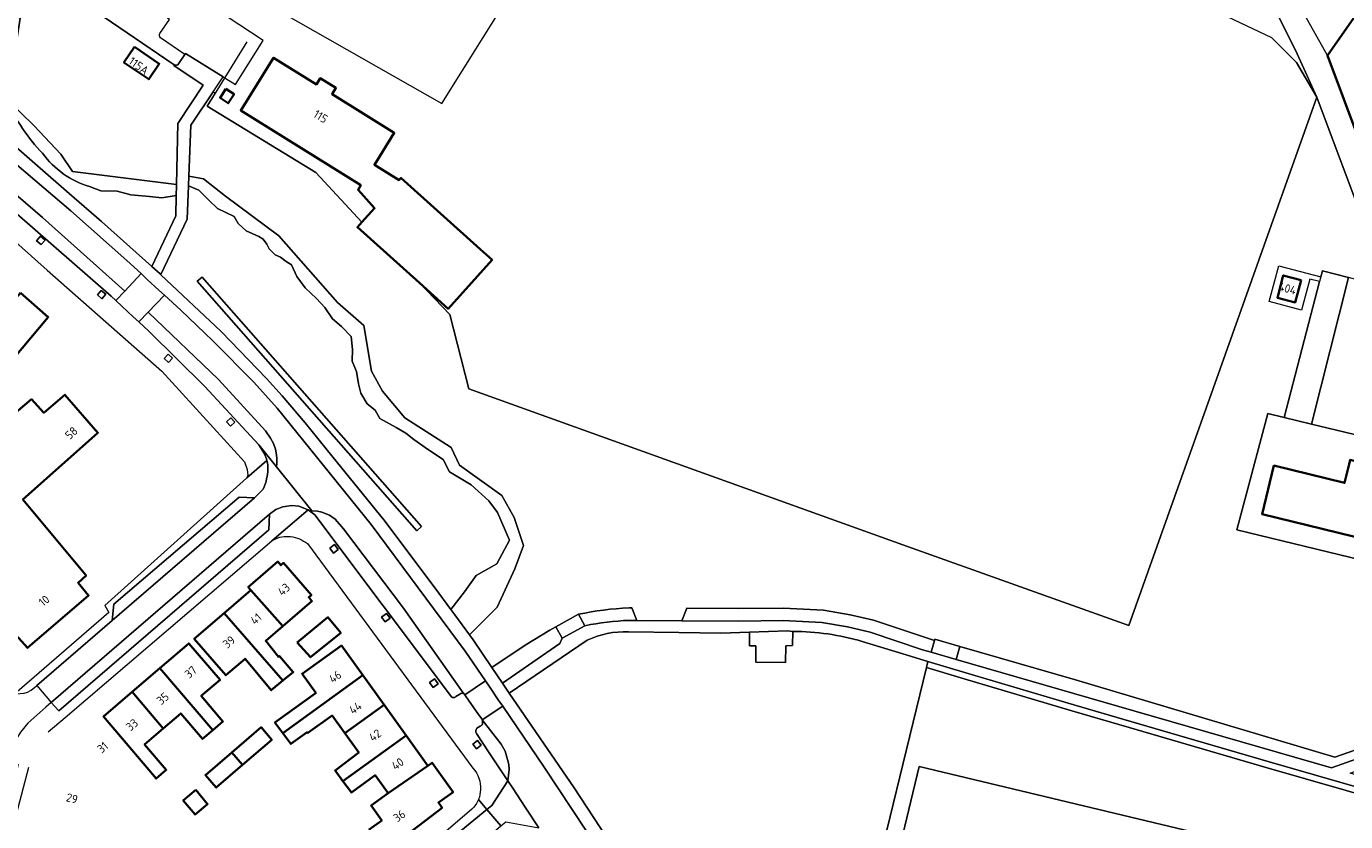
# Model space of a CAD drawing. Extents: x 150256 to 156914, y 461459 to 469481.
# Tile 75 of 256: x 153860 to 154071, y 463554 to 463681. Entities that reach past the tile are written whole.
import ezdxf
from ezdxf.enums import TextEntityAlignment as Align

# ---------------------------------------------------------------- set-up
doc = ezdxf.new("R2010")
doc.units = 0
doc.header["$LTSCALE"] = 0.75
for name, color, linetype, lineweight in [('B-RO-GR-BEPLANTING_CULTUUR_BOSPLANTSOEN-GV', 251, 'CONTINUOUS', 18), ('B-RO-GR-BEPLANTING_CULTUUR_HEESTERS-GV', 251, 'CONTINUOUS', 18), ('B-RO-GR-GROENVOORZIENING-GV', 251, 'CONTINUOUS', 18), ('B-RO-IE-TERREINAFSCHEIDING_KUNSTMATIG_HEKWERK-G', 251, 'IE-TERREINAFSCHEIDING-KUNSTMATIG', 18), ('B-RO-OG-BEBOUWING-GV', 6, 'CONTINUOUS', 35), ('B-RO-OG-BEBOUWING-T18', 1, 'CONTINUOUS', 18), ('B-RO-OG-TERREIN_CULTUURSCHEIDING-GV', 251, 'CONTINUOUS', 18), ('B-RO-VH-VERHARDING_ASFALT-GV', 251, 'CONTINUOUS', 18), ('B-RO-VH-VERHARDING_BETONSTRAATSTEEN-GV', 251, 'CONTINUOUS', 18), ('B-RO-VH-VERHARDING_HALFVERHARDING_GRIND-GV', 251, 'CONTINUOUS', 18), ('B-RO-VH-VERHARDING_STRAATBAKSTEEN-GV', 251, 'CONTINUOUS', 18), ('B-RO-VH-VERHARDING_TEGEL-GV', 251, 'CONTINUOUS', 18)]:
    doc.layers.add(name, color=color, linetype=linetype, lineweight=lineweight)
doc.styles.add('NLCS-ISO-M200-T18', font='NLCS-ISO.ttf', dxfattribs={"height": 360})
doc.linetypes.add('IE-TERREINAFSCHEIDING-KUNSTMATIG', pattern='A,4,[82,NLCS.SHX,S=0.75,R=90,X=0,Y=0],4,-2', length=10)

msp = doc.modelspace()

# ---------------------------------------------------------------- linework, layer by layer
at = {"layer": 'B-RO-GR-BEPLANTING_CULTUUR_BOSPLANTSOEN-GV'}
for points in [[(153817.349, 463717.404), (153812.002, 463708.823), (153818.019, 463706.374), (153821.047, 463707.008), (153824.146, 463705.529), (153858.799, 463682.145), (153858.165, 463677.99), (153856.052, 463671.369), (153856.616, 463669.256), (153861.053, 463664.96), (153865.349, 463660.382), (153867.181, 463657.635), (153883.814, 463655.565), (153884.042, 463665.329), (153888.074, 463671.43), (153883.382, 463674.587), (153883.468, 463674.706), (153870.9, 463683.244), (153841.765, 463703.187)], [(154066.263, 463669.548), (154063.097, 463676.459), (154060.187, 463682.355), (154056.678, 463687.871), (154053.25, 463689.993), (154030.261, 463702.009), (154028.838, 463702.501), (154026.312, 463702.887), (154022.184, 463703.618), (154018.153, 463705.122), (154000, 463711.582), (153997.611, 463712.438), (153997.195, 463712.532), (153990.525, 463714.869), (153988.745, 463715.365), (153986.396, 463715.541), (153986.242, 463715.546), (153986.285, 463713.607), (154000, 463707.068), (154058.997, 463679.047), (154063.022, 463675.091)], [(153877.098, 463677.561), (153881.068, 463674.881), (153879.39, 463672.394), (153875.42, 463675.075)], [(153945.53, 463582.97), (153944.526, 463584.782), (153943.57, 463584.204), (153939.632, 463581.823), (153934.28, 463578.253), (153935.983, 463575.731), (153940.842, 463579.127), (153945.142, 463582.07)]]:
    msp.add_lwpolyline(points, close=True, dxfattribs=at)
for points in [[(154066.263, 463669.548), (154036.199, 463584.948), (154000, 463597.868), (153930.586, 463622.839), (153927.565, 463634.718), (153922.696, 463639.803), (153912.782, 463648.717), (153913.49, 463649.505), (153906.096, 463657.461), (153888.746, 463668.103), (153889.991, 463670.132), (153889.675, 463670.351), (153886.122, 463665.038), (153885.803, 463656.855), (153888.169, 463656.438), (153891.691, 463653.691), (153900.213, 463647.352), (153909.581, 463636.646), (153913.807, 463632.984), (153915.004, 463625.659), (153916.765, 463622.489), (153920.357, 463618.193), (153927.752, 463613.474), (153929.091, 463610.656), (153935.852, 463605.797), (153937.824, 463602.275), (153939.325, 463597.773), (153937.965, 463594.034), (153935.148, 463587.907), (153930.713, 463583.472), (153931.292, 463582.682), (153934.28, 463578.253), (153939.632, 463581.823), (153943.57, 463584.204), (153944.526, 463584.782), (153948.138, 463586.771)], [(154077.167, 463640.34), (154066.263, 463669.548)], [(154078.924, 463594.107), (154053.458, 463600.284), (154058.411, 463618.915), (154061.053, 463618.27), (154066.696, 463640.013), (154065.116, 463640.411), (154063.81, 463635.41), (154058.656, 463636.798), (154060.171, 463642.557), (154066.893, 463640.772), (154067.146, 463641.747), (154071.341, 463640.658)], [(153956.222, 463587.797), (153956.687, 463587.793), (153957.493, 463585.788), (153964.686, 463585.738), (153965.479, 463587.733), (153973.802, 463587.675), (153980.927, 463587.766), (153987.312, 463587.425), (153991.582, 463586.704), (153995.348, 463585.826), (154005.092, 463582.57), (154005.16, 463582.8), (154009.17, 463581.63), (154027.649, 463576.295), (154069.123, 463563.895), (154083.146, 463568.788)]]:
    msp.add_lwpolyline(points, dxfattribs=at)
msp.add_lwpolyline([(153948.138, 463586.771, -0.0410667), (153956.222, 463587.797)], format="xyb", dxfattribs=at)
at = {"layer": 'B-RO-GR-BEPLANTING_CULTUUR_HEESTERS-GV'}
for points in [[(153883.772, 463653.79), (153883.807, 463655.276), (153883.814, 463655.565), (153867.181, 463657.635), (153865.349, 463660.382), (153861.053, 463664.96), (153856.616, 463669.256), (153856.052, 463671.369), (153858.165, 463677.99), (153858.799, 463682.145), (153824.146, 463705.529), (153821.047, 463707.008), (153818.019, 463706.374), (153812.002, 463708.823), (153811.006, 463707.225)], [(153869.921, 463655.215), (153871.74, 463654.56), (153874.36, 463654.488), (153876.543, 463653.906), (153879.527, 463653.615), (153881.492, 463653.397), (153883.772, 463653.79)]]:
    msp.add_lwpolyline(points, dxfattribs=at)
for points in [[(153856.736, 463669, 0.0872147), (153862.396, 463660.543)], [(153862.396, 463660.543, 0.1637645), (153869.921, 463655.215)]]:
    msp.add_lwpolyline(points, format="xyb", dxfattribs=at)
msp.add_lwpolyline([(153927.735, 463587.54), (153928.376, 463586.664), (153930.713, 463583.472), (153935.148, 463587.907), (153937.965, 463594.034), (153939.325, 463597.773), (153937.824, 463602.275), (153935.852, 463605.797), (153929.091, 463610.656), (153927.752, 463613.474), (153920.357, 463618.193), (153916.765, 463622.489), (153915.004, 463625.659), (153913.807, 463632.984), (153909.581, 463636.646), (153900.213, 463647.352), (153891.691, 463653.691), (153888.169, 463656.438), (153885.803, 463656.855), (153885.744, 463655.348), (153887.387, 463654.634), (153889.061, 463652.96), (153890.371, 463651.723), (153893.063, 463650.414), (153893.718, 463649.322), (153894.955, 463648.158), (153896.993, 463647.212), (153897.721, 463646.775), (153898.303, 463645.975), (153898.667, 463645.247), (153899.613, 463644.301), (153900.486, 463643.938), (153901.359, 463643.21), (153902.232, 463642.701), (153903.106, 463640.809), (153904.415, 463638.989), (153906.235, 463637.316), (153907.545, 463635.86), (153908.782, 463634.041), (153910.237, 463632.804), (153911.765, 463631.203), (153911.983, 463629.166), (153911.911, 463627.274), (153912.638, 463625.6), (153912.929, 463623.635), (153913.293, 463622.18), (153914.312, 463620.433), (153915.622, 463619.414), (153916.349, 463618.105), (153918.969, 463616.649), (153920.497, 463615.776), (153921.807, 463614.757), (153924.136, 463613.084), (153926.465, 463611.556), (153927.483, 463609.591), (153930.976, 463607.481), (153933.814, 463604.934), (153935.197, 463603.042), (153937.089, 463598.603), (153935.051, 463594.819), (153931.776, 463592.999), (153929.884, 463590.379)], close=True, dxfattribs=at)
at = {"layer": 'B-RO-GR-GROENVOORZIENING-GV'}
for points in [[(153862.189, 463645.929), (153862.808, 463646.664), (153862.073, 463647.282), (153861.455, 463646.548)], [(153871.903, 463637.249), (153872.519, 463637.986), (153871.782, 463638.601), (153871.167, 463637.864)], [(153881.851, 463627.715), (153882.551, 463627.057), (153883.208, 463627.756), (153882.509, 463628.413)], [(153892.512, 463618.221), (153891.818, 463617.556), (153892.482, 463616.863), (153893.175, 463617.527)], [(153909.114, 463597.911), (153908.35, 463597.329), (153908.932, 463596.566), (153909.695, 463597.147)], [(153917.412, 463586.895), (153916.648, 463586.313), (153917.23, 463585.55), (153917.993, 463586.131)], [(153925.091, 463576.421), (153924.327, 463575.839), (153924.909, 463575.076), (153925.672, 463575.657)], [(153932.003, 463566.581), (153931.239, 463565.999), (153931.821, 463565.236), (153932.584, 463565.817)]]:
    msp.add_lwpolyline(points, close=True, dxfattribs=at)
at = {"layer": 'B-RO-IE-TERREINAFSCHEIDING_KUNSTMATIG_HEKWERK-G'}
for points in [[(153874.712, 463697.971), (153876.186, 463696.966), (153881.778, 463693.855), (153883.043, 463693.152), (153926.251, 463668.483), (153943.073, 463695.406), (153963.339, 463728.089), (153966.524, 463733.225), (153966.567, 463733.295), (153963.686, 463735.232), (153954.634, 463741.317), (153938.51, 463752.422)], [(154000, 463707.068), (154058.997, 463679.047)], [(153891.291, 463672.767), (153893.27, 463671.525), (153897.69, 463678.58), (153885.876, 463686.439)], [(153895.063, 463678.4), (153888.746, 463668.103), (153906.096, 463657.461), (153913.491, 463649.504)], [(154066.263, 463669.548), (154063.022, 463675.091), (154058.997, 463679.047)], [(153885.139, 463676.347), (153885.289, 463676.535), (153891.291, 463672.767)], [(154000, 463597.868), (154036.199, 463584.948), (154066.263, 463669.548)], [(153927.565, 463634.718), (153930.586, 463622.839), (154000, 463597.868)], [(154061.053, 463618.27), (154058.411, 463618.915), (154053.458, 463600.284), (154078.924, 463594.107), (154083.72, 463612.744)], [(154065.383, 463617.215), (154061.053, 463618.27)], [(154077.396, 463614.286), (154065.383, 463617.215)]]:
    msp.add_lwpolyline(points, dxfattribs=at)
at = {"layer": 'B-RO-OG-BEBOUWING-GV'}
for points in [[(154073.981, 463684.818), (154072.91, 463683.291), (154067.94, 463676.207), (154080.849, 463641.672), (154084.771, 463631.319), (154084.965, 463630.806), (154085.209, 463631.112), (154093.412, 463641.374), (154091.371, 463642.695), (154085.61, 463646.424), (154085.91, 463646.689), (154084.543, 463650.073), (154087.582, 463651.292), (154095.125, 463662.705), (154095.267, 463662.611), (154102.165, 463673.047), (154085.396, 463684.13), (154085.697, 463684.514), (154082.354, 463686.8), (154082.114, 463686.475), (154077.387, 463689.659), (154074.116, 463684.817)], [(153877.098, 463677.561), (153875.42, 463675.075), (153879.39, 463672.394), (153881.068, 463674.881)], [(153913.49, 463649.505), (153912.782, 463648.717), (153922.696, 463639.803), (153927.29, 463635.672), (153934.311, 463643.48), (153932.392, 463645.205), (153919.728, 463656.591), (153919.428, 463656.257), (153916.355, 463658.173), (153915.483, 463658.717), (153918.658, 463663.808), (153908.711, 463670.012), (153909.323, 463670.993), (153906.822, 463672.552), (153906.207, 463671.567), (153899.365, 463675.834), (153894.111, 463667.41), (153913.316, 463655.432), (153912.869, 463654.716), (153913.348, 463654.181), (153915.517, 463651.758)], [(153891.734, 463670.857), (153890.792, 463669.421), (153892.108, 463668.557), (153893.05, 463669.993)], [(154063.757, 463640.226), (154060.896, 463640.986), (154059.953, 463637.436), (154062.813, 463636.676)], [(153858.869, 463638.185), (153851.81, 463630.026), (153856.367, 463626.054), (153863.312, 463634.337)], [(153840.423, 463601.576), (153844.065, 463597.135), (153843.533, 463596.679), (153843.943, 463596.2), (153845.113, 463594.833), (153845.894, 463593.921), (153846.373, 463594.363), (153856.64, 463582.252), (153858.124, 463583.504), (153859.989, 463581.379), (153869.769, 463589.782), (153868.09, 463591.817), (153869.378, 463592.966), (153859.273, 463605.147), (153871.249, 463615.818), (153865.974, 463621.896), (153862.591, 463619.008), (153860.646, 463621.193), (153852.444, 463614.239), (153854.448, 463611.875), (153847.745, 463606.366), (153847.097, 463607.233)], [(154071.426, 463610.796), (154070.691, 463607.799), (154059.404, 463610.563), (154057.502, 463602.793), (154076.93, 463598.035), (154079.57, 463608.817), (154079.729, 463609.468), (154071.589, 463611.461)], [(153900.835, 463584.858), (153905.503, 463588.893), (153904.993, 463589.483), (153905.409, 463589.843), (153900.963, 463594.988), (153900.547, 463594.628), (153900.043, 463595.211), (153895.305, 463591.116), (153895.736, 463590.618)], [(153895.736, 463590.618), (153891.449, 463586.939), (153900.856, 463576.145), (153902.508, 463577.512), (153900.298, 463580.073), (153900.133, 463579.941), (153898.109, 463582.502), (153900.835, 463584.858)], [(153891.449, 463586.939), (153886.683, 463582.849), (153891.705, 463576.999), (153894.799, 463579.654), (153898.986, 463574.598), (153900.856, 463576.145)], [(153903.127, 463582.268), (153905.251, 463579.896), (153910.093, 463583.777), (153908.041, 463586.293)], [(153881.14, 463578.129), (153889.625, 463568.226), (153891.264, 463569.63), (153887.786, 463573.694), (153890.795, 463576.269), (153885.795, 463582.112)], [(153900.839, 463567.739), (153913.617, 463577.013), (153910.205, 463581.763), (153903.931, 463577.258), (153906.14, 463574.182), (153906.028, 463574.101), (153899.567, 463569.427)], [(153876.72, 463574.346), (153881.715, 463568.5), (153884.519, 463570.899), (153887.998, 463566.834), (153889.625, 463568.226), (153881.14, 463578.129)], [(153913.617, 463577.013), (153900.839, 463567.739), (153902.134, 463566.021), (153904.729, 463567.885), (153904.864, 463567.777), (153908.733, 463570.563), (153910.77, 463567.731), (153917.032, 463572.258)], [(153876.72, 463574.346), (153872.139, 463570.426), (153879.384, 463561.876), (153880.57, 463560.477), (153882.202, 463561.874), (153878.723, 463565.939), (153881.715, 463568.5)], [(153910.457, 463560.074), (153920.557, 463567.349), (153917.032, 463572.258), (153910.77, 463567.731), (153912.997, 463564.635), (153909.192, 463561.783)], [(153894.395, 463562.658), (153899.076, 463566.683), (153897.349, 463568.692), (153892.671, 463564.67)], [(153917.674, 463558.123), (153924.024, 463562.522), (153920.557, 463567.349), (153910.457, 463560.074), (153911.813, 463558.242), (153915.595, 463561.018)], [(153894.395, 463562.658), (153892.671, 463564.67), (153888.453, 463561.043), (153890.18, 463559.034)], [(153924.024, 463562.522), (153917.674, 463558.123), (153914.956, 463556.171), (153916.666, 463553.79), (153914.663, 463552.352), (153916.688, 463549.533), (153919.304, 463551.411), (153919.747, 463550.794), (153926.315, 463555.819), (153925.731, 463556.633), (153928.076, 463558.317), (153924.705, 463563.011)], [(153886.933, 463558.652), (153884.92, 463556.977), (153886.796, 463554.723), (153888.809, 463556.398)]]:
    msp.add_lwpolyline(points, close=True, dxfattribs=at)
at = {"layer": 'B-RO-OG-TERREIN_CULTUURSCHEIDING-GV'}
for points in [[(153811.006, 463707.225), (153807.931, 463702.29), (153820.422, 463692.58), (153839.888, 463676.9), (153856.086, 463663.312), (153866.645, 463654.125), (153871.841, 463649.604), (153879.902, 463642.429)], [(153879.902, 463642.429), (153883.697, 463650.542), (153883.772, 463653.79), (153881.492, 463653.397), (153879.527, 463653.615), (153876.543, 463653.906), (153874.36, 463654.488), (153871.74, 463654.56), (153869.921, 463655.215)], [(153956.255, 463585.796), (153957.493, 463585.788), (153956.687, 463587.793), (153956.222, 463587.797)], [(153948.138, 463586.771), (153949.178, 463584.943)], [(153982.451, 463584.011), (153982.396, 463581.788), (153981.332, 463581.735), (153981.279, 463579.076), (153976.493, 463579.129), (153976.493, 463581.735), (153975.483, 463581.735), (153975.483, 463583.917), (153970.917, 463583.752), (153964.192, 463583.828), (153956.119, 463583.949)], [(153949.527, 463582.604), (153937.047, 463574.154), (153947.453, 463558.987), (153952.602, 463551.102), (153966.563, 463527.653), (153967.265, 463526.472)], [(153973.794, 463522.29), (153989.28, 463518.735), (153994.253, 463539.12), (154003.81, 463578.257), (154003.995, 463579.013), (154004.048, 463579.23), (154000, 463580.458), (153993.539, 463582.418)]]:
    msp.add_lwpolyline(points, dxfattribs=at)
for points in [[(153862.396, 463660.543, -0.0872147), (153856.736, 463669)], [(153869.921, 463655.215, -0.1637645), (153862.396, 463660.543)], [(153956.222, 463587.797, 0.0410667), (153948.138, 463586.771)], [(153949.178, 463584.943, -0.037463), (153956.255, 463585.796)], [(153956.119, 463583.949, 0.1266577), (153949.527, 463582.604)], [(153993.539, 463582.418, 0.0718731), (153982.451, 463584.011)]]:
    msp.add_lwpolyline(points, format="xyb", dxfattribs=at)
for points in [[(153881.334, 463641.118), (153881.346, 463641.106), (153890.957, 463632.007), (153898.253, 463624.514), (153900.722, 463621.718), (153904.423, 463617.39), (153908.911, 463611.855), (153917.015, 463601.861), (153925.225, 463590.965), (153927.735, 463587.54), (153929.884, 463590.379), (153931.776, 463592.999), (153935.051, 463594.819), (153937.089, 463598.603), (153935.197, 463603.042), (153933.814, 463604.934), (153930.976, 463607.481), (153927.483, 463609.591), (153926.465, 463611.556), (153924.136, 463613.084), (153921.807, 463614.757), (153920.497, 463615.776), (153918.969, 463616.649), (153916.349, 463618.105), (153915.622, 463619.414), (153914.312, 463620.433), (153913.293, 463622.18), (153912.929, 463623.635), (153912.638, 463625.6), (153911.911, 463627.274), (153911.983, 463629.166), (153911.765, 463631.203), (153910.237, 463632.804), (153908.782, 463634.041), (153907.545, 463635.86), (153906.235, 463637.316), (153904.415, 463638.989), (153903.106, 463640.809), (153902.232, 463642.701), (153901.359, 463643.21), (153900.486, 463643.938), (153899.613, 463644.301), (153898.667, 463645.247), (153898.303, 463645.975), (153897.721, 463646.775), (153896.993, 463647.212), (153894.955, 463648.158), (153893.718, 463649.322), (153893.063, 463650.414), (153890.371, 463651.723), (153889.061, 463652.96), (153887.387, 463654.634), (153885.744, 463655.348), (153885.536, 463650.015)], [(153887.162, 463640.052), (153887.913, 463640.713), (153923.039, 463600.809), (153922.288, 463600.149)], [(153887.162, 463640.052), (153922.288, 463600.149), (153923.039, 463600.809), (153887.913, 463640.713)], [(153964.686, 463585.738), (153973.807, 463585.675), (153980.886, 463585.765), (153987.092, 463585.434), (153991.188, 463584.742), (153994.803, 463583.899), (154003.18, 463581.1), (154004.55, 463580.72), (154005.092, 463582.57), (153995.348, 463585.826), (153991.582, 463586.704), (153987.312, 463587.425), (153980.927, 463587.766), (153973.802, 463587.675), (153965.479, 463587.733)], [(154008.57, 463579.55), (154036.995, 463571.319), (154068.59, 463562.17), (154082.24, 463567.068), (154083.652, 463567.575), (154100.227, 463573.503), (154099.764, 463574.732), (154083.146, 463568.788), (154069.123, 463563.895), (154027.649, 463576.295), (154009.17, 463581.63)], [(154036.491, 463569.622), (154027.365, 463572.28), (154010.131, 463577.385), (154004.048, 463579.23), (154003.995, 463579.013), (154003.81, 463578.257), (154009.844, 463576.427), (154027.083, 463571.321), (154036.211, 463568.662), (154058.326, 463562.22), (154077.107, 463556.792), (154077.346, 463557.764), (154058.605, 463563.18)], [(153994.253, 463539.12), (154068.412, 463521.457), (154077.107, 463556.792), (154058.326, 463562.22), (154036.211, 463568.662), (154027.083, 463571.321), (154009.844, 463576.427), (154003.81, 463578.257)], [(154064.551, 463522.896), (153997.057, 463539.076), (154002.651, 463562.414), (154070.146, 463546.235)], [(154064.551, 463522.896), (154070.146, 463546.235), (154002.651, 463562.414), (153997.057, 463539.076)]]:
    msp.add_lwpolyline(points, close=True, dxfattribs=at)
at = {"layer": 'B-RO-VH-VERHARDING_ASFALT-GV'}
for points in [[(153875.576, 463638.502), (153878.158, 463641.293), (153875.907, 463643.368), (153866.92, 463651.327), (153846.344, 463668.851), (153840.804, 463673.705), (153822.695, 463688.315), (153807.967, 463699.662), (153806.898, 463698.176), (153805.573, 463696.486), (153826.253, 463680.285), (153824.914, 463678.615), (153828.843, 463675.462), (153830.177, 463677.124), (153839.402, 463669.689), (153848.843, 463661.831), (153847.35, 463660.063), (153851.516, 463656.544), (153853.007, 463658.31), (153862.389, 463650.28)], [(153874.143, 463636.961), (153875.576, 463638.502), (153862.389, 463650.28), (153853.007, 463658.31), (153851.516, 463656.544), (153858.283, 463650.829), (153873.402, 463637.652)], [(153929.974, 463573.86), (153933.24, 463576.119), (153930.004, 463580.871), (153914.983, 463601.14), (153907.341, 463610.592), (153899.926, 463619.763), (153896.193, 463623.912), (153889.661, 463630.534), (153884.508, 463635.443), (153881.891, 463637.853), (153879.278, 463635.115), (153890.549, 463624.329), (153898.091, 463616.124), (153898.878, 463614.977), (153899.322, 463614.102), (153899.651, 463613.169), (153899.829, 463612.275), (153899.9, 463611.724), (153899.9, 463610.973), (153899.82, 463610.36), (153902.647, 463606.831), (153905.473, 463603.302), (153906.411, 463603.249), (153907.064, 463603.111), (153908.322, 463602.622), (153909.238, 463601.973), (153910.553, 463600.435), (153920.131, 463587.724), (153929.821, 463574.043), (153929.832, 463574.033)], [(153879.278, 463635.115), (153877.79, 463633.556), (153879.439, 463632.018), (153888.388, 463623.227), (153897.002, 463613.875), (153899.82, 463610.36), (153899.9, 463610.973), (153899.9, 463611.724), (153899.829, 463612.275), (153899.651, 463613.169), (153899.322, 463614.102), (153898.878, 463614.977), (153898.091, 463616.124), (153890.549, 463624.329)]]:
    msp.add_lwpolyline(points, close=True, dxfattribs=at)
for points in [[(153929.821, 463574.043), (153920.131, 463587.724), (153910.553, 463600.435), (153909.238, 463601.973), (153908.322, 463602.622), (153907.064, 463603.111), (153906.411, 463603.249), (153905.473, 463603.302), (153905.119, 463603.324), (153905.984, 463602.668), (153927.836, 463573.573)], [(153928.521, 463573.598), (153929.179, 463574.009)], [(153936.01, 463572.052), (153932.736, 463569.857), (153935.767, 463565.973), (153936.389, 463564.871), (153936.798, 463563.551), (153937.007, 463562.72), (153937.029, 463561.933), (153936.856, 463560.088), (153937.624, 463558.929), (153939.613, 463555.927), (153941.807, 463552.617)], [(153964.672, 463526.233), (153964.59, 463526.374), (153951.593, 463548.762), (153942.646, 463562.308), (153936.01, 463572.052)], [(153931.835, 463567.684), (153933.863, 463564.606), (153936.856, 463560.088), (153937.029, 463561.933), (153937.007, 463562.72), (153936.798, 463563.551), (153936.389, 463564.871), (153935.767, 463565.973), (153932.736, 463569.857)], [(153932.412, 463568.861), (153931.872, 463568.546)]]:
    msp.add_lwpolyline(points, dxfattribs=at)
for points in [[(153927.836, 463573.573, 0.4569119), (153928.521, 463573.598)], [(153929.179, 463574.009, -0.3925775), (153929.821, 463574.043)], [(153932.768, 463569.223, -0.2534876), (153932.412, 463568.861)], [(153932.736, 463569.857, -0.1798303), (153932.768, 463569.223)], [(153931.872, 463568.546, 0.3236671), (153931.835, 463567.684)]]:
    msp.add_lwpolyline(points, format="xyb", dxfattribs=at)
at = {"layer": 'B-RO-VH-VERHARDING_BETONSTRAATSTEEN-GV'}
for points in [[(153828.3, 463717.54), (153828.057, 463717.174), (153824.577, 463719.191), (153819.967, 463721.872), (153817.349, 463717.404), (153841.765, 463703.187), (153870.9, 463683.244), (153883.468, 463674.706)], [(153881.168, 463679.727), (153882.731, 463681.977), (153874.137, 463687.803), (153849.152, 463704.921), (153845.673, 463707.291), (153843.069, 463708.883), (153828.3, 463717.54)], [(153884.151, 463674.846), (153885.139, 463676.347), (153881.289, 463679.018)], [(153932.736, 463569.857), (153936.01, 463572.052), (153935.309, 463573.081), (153933.94, 463575.091), (153933.24, 463576.119), (153929.974, 463573.86), (153930.648, 463572.89), (153932.037, 463570.892), (153932.597, 463570.087)]]:
    msp.add_lwpolyline(points, dxfattribs=at)
for points in [[(154054.62, 463700.284), (154054.017, 463699.955), (154050.973, 463698.283), (154051.92, 463694.199), (154056.678, 463687.871), (154060.187, 463682.355), (154063.097, 463676.459), (154066.263, 463669.548), (154077.167, 463640.34), (154080.849, 463641.672), (154067.94, 463676.207), (154064.828, 463681.779), (154055.652, 463698.647)], [(153877.79, 463633.556), (153879.278, 463635.115), (153881.891, 463637.853), (153881.014, 463638.662), (153879.162, 463640.369), (153878.158, 463641.293), (153875.576, 463638.502), (153874.143, 463636.961), (153875.085, 463636.082), (153876.897, 463634.391)], [(154065.383, 463617.215), (154071.341, 463640.658), (154067.146, 463641.747), (154066.893, 463640.772), (154066.696, 463640.013), (154061.053, 463618.27)], [(154071.341, 463640.658), (154065.383, 463617.215), (154077.396, 463614.286), (154077.967, 463616.473), (154073.004, 463629.522), (154077.673, 463631.311), (154078.22, 463631.519), (154074.879, 463640.269), (154074.295, 463639.889)], [(153896.296, 463605.4), (153893.831, 463605.523), (153873.782, 463588.409), (153873.557, 463585.773)], [(153865.012, 463571.325), (153898.594, 463600.298), (153898.691, 463602.773), (153863.793, 463572.666)]]:
    msp.add_lwpolyline(points, close=True, dxfattribs=at)
for points in [[(153881.289, 463679.018, -0.4075412), (153881.168, 463679.727)], [(153883.468, 463674.706, 0.4329022), (153884.151, 463674.846)], [(153932.597, 463570.087, -0.0733859), (153932.736, 463569.857)]]:
    msp.add_lwpolyline(points, format="xyb", dxfattribs=at)
at = {"layer": 'B-RO-VH-VERHARDING_HALFVERHARDING_GRIND-GV'}
for points in [[(153956.255, 463585.796, 0.037463), (153949.178, 463584.943)], [(153949.527, 463582.604, -0.1266577), (153956.119, 463583.949)], [(153982.451, 463584.011, -0.0718731), (153993.539, 463582.418)]]:
    msp.add_lwpolyline(points, format="xyb", dxfattribs=at)
for points in [[(154004.048, 463579.23), (154010.131, 463577.385), (154027.365, 463572.28), (154036.491, 463569.622), (154058.605, 463563.18), (154077.346, 463557.764), (154079.92, 463557.02), (154080.39, 463558.71), (154071.586, 463561.343), (154081.739, 463564.971), (154082.24, 463567.068), (154068.59, 463562.17), (154036.995, 463571.319), (154008.57, 463579.55), (154004.55, 463580.72), (154003.18, 463581.1), (153994.803, 463583.899), (153991.188, 463584.742), (153987.092, 463585.434), (153980.886, 463585.765), (153973.807, 463585.675), (153964.686, 463585.738), (153957.493, 463585.788), (153956.255, 463585.796)], [(153949.178, 463584.943), (153949.057, 463584.878), (153945.629, 463583.024), (153945.53, 463582.97), (153945.142, 463582.07), (153940.842, 463579.127), (153935.983, 463575.731), (153937.047, 463574.154), (153949.527, 463582.604)], [(153956.119, 463583.949), (153964.192, 463583.828), (153970.917, 463583.752), (153975.483, 463583.917), (153981.577, 463584.137), (153982.451, 463584.011)], [(153993.539, 463582.418), (154000, 463580.458), (154004.048, 463579.23)]]:
    msp.add_lwpolyline(points, dxfattribs=at)
at = {"layer": 'B-RO-VH-VERHARDING_STRAATBAKSTEEN-GV'}
for points in [[(153861.497, 463575.36), (153863.793, 463572.666), (153898.691, 463602.773), (153899.72, 463603.526), (153900.822, 463603.988), (153902.291, 463604.197), (153903.419, 463604.094), (153904.895, 463603.493), (153905.119, 463603.324), (153905.473, 463603.302), (153902.647, 463606.831), (153899.82, 463610.36), (153897.002, 463613.875), (153897.908, 463612.434)], [(153897.69, 463606.781), (153896.296, 463605.4), (153873.557, 463585.773), (153861.497, 463575.36)]]:
    msp.add_lwpolyline(points, dxfattribs=at)
for points in [[(153897.908, 463612.434, -0.052104), (153898.294, 463611.36)], [(153898.294, 463611.36, -0.1319269), (153898.251, 463608.472)], [(153898.251, 463608.472, -0.0727723), (153897.69, 463606.781)]]:
    msp.add_lwpolyline(points, format="xyb", dxfattribs=at)
msp.add_lwpolyline([(153935.696, 463552.923), (153933.49, 463555.548), (153921.884, 463546.054), (153915.857, 463540.838), (153918.289, 463537.94)], close=True, dxfattribs=at)
at = {"layer": 'B-RO-VH-VERHARDING_TEGEL-GV'}
for points in [[(153883.814, 463655.565), (153883.807, 463655.276), (153883.772, 463653.79), (153883.697, 463650.542), (153879.902, 463642.429), (153881.208, 463641.233), (153881.334, 463641.118), (153885.536, 463650.015), (153885.744, 463655.348), (153885.803, 463656.855), (153886.122, 463665.038), (153889.675, 463670.351), (153891.291, 463672.767), (153885.289, 463676.535), (153885.139, 463676.347), (153884.151, 463674.846)], [(153883.468, 463674.706), (153883.382, 463674.587), (153888.074, 463671.43), (153884.042, 463665.329), (153883.814, 463655.565)], [(153846.344, 463668.851), (153866.92, 463651.327), (153875.907, 463643.368), (153878.158, 463641.293), (153879.162, 463640.369), (153881.014, 463638.662), (153881.891, 463637.853), (153884.508, 463635.443), (153889.661, 463630.534), (153896.193, 463623.912), (153899.926, 463619.763), (153907.341, 463610.592), (153914.983, 463601.14), (153930.004, 463580.871), (153933.24, 463576.119), (153933.94, 463575.091), (153935.309, 463573.081), (153936.01, 463572.052), (153942.646, 463562.308), (153951.593, 463548.762)], [(153952.602, 463551.102), (153947.453, 463558.987), (153937.047, 463574.154), (153935.983, 463575.731), (153934.28, 463578.253), (153931.292, 463582.682), (153930.713, 463583.472), (153928.376, 463586.664), (153927.735, 463587.54), (153925.225, 463590.965), (153917.015, 463601.861), (153908.911, 463611.855), (153904.423, 463617.39), (153900.722, 463621.718), (153898.253, 463624.514), (153890.957, 463632.007), (153881.346, 463641.106), (153881.334, 463641.118), (153881.208, 463641.233), (153879.902, 463642.429), (153871.841, 463649.604), (153866.645, 463654.125), (153856.086, 463663.312)], [(153854.076, 463649.894), (153863.122, 463641.846), (153881.481, 463625.686), (153894.726, 463611.15), (153895.139, 463609.923), (153895.258, 463609.055), (153895.059, 463608.587), (153898.294, 463611.36)], [(153897.002, 463613.875), (153888.388, 463623.227), (153879.439, 463632.018), (153877.79, 463633.556), (153876.897, 463634.391), (153875.085, 463636.082), (153874.143, 463636.961), (153873.402, 463637.652), (153858.283, 463650.829)], [(153897.908, 463612.434), (153897.002, 463613.875)], [(153898.294, 463611.36), (153895.059, 463608.587), (153895.017, 463608.559), (153872.38, 463588.2), (153873.016, 463587.035), (153861.051, 463576.697), (153857.958, 463574.023), (153858.201, 463574.03), (153859.482, 463574.158), (153859.997, 463574.294), (153860.582, 463574.635), (153861.436, 463575.307), (153861.497, 463575.36), (153873.557, 463585.773)], [(153873.557, 463585.773), (153873.782, 463588.409), (153893.831, 463605.523), (153896.296, 463605.4), (153897.69, 463606.781)], [(153863.298, 463567.947), (153865.993, 463570.249), (153899.093, 463598.531), (153899.097, 463598.535), (153904.895, 463603.493), (153903.419, 463604.094), (153902.291, 463604.197), (153900.822, 463603.988), (153899.72, 463603.526), (153898.691, 463602.773), (153898.594, 463600.298), (153865.012, 463571.325), (153863.793, 463572.666), (153862.95, 463571.915), (153860.03, 463569.318), (153858.853, 463567.883), (153857.706, 463565.982), (153857.088, 463564.167), (153856.807, 463563.284), (153856.745, 463563.087), (153858.493, 463562.722), (153848.1, 463522.681)], [(153927.836, 463573.573), (153905.984, 463602.668), (153905.119, 463603.324), (153904.895, 463603.493), (153899.097, 463598.535)], [(153904.474, 463598.296), (153904.801, 463598.071), (153931.256, 463562.128)], [(153929.179, 463574.009), (153928.521, 463573.598)], [(153932.597, 463570.087), (153932.037, 463570.892), (153930.648, 463572.89), (153929.974, 463573.86), (153929.832, 463574.033), (153929.821, 463574.043)], [(153931.872, 463568.546), (153932.412, 463568.861)], [(153932.156, 463557.161), (153932.149, 463557.141), (153933.49, 463555.548), (153934.275, 463556.19), (153936.856, 463560.088), (153933.863, 463564.606), (153931.835, 463567.684)], [(153852.93, 463534.812), (153860.221, 463562.291)], [(153912.486, 463537.92), (153915.069, 463540.156), (153915.857, 463540.838), (153921.884, 463546.054), (153933.49, 463555.548), (153932.149, 463557.141)], [(153931.057, 463555.588), (153913.815, 463540.735)]]:
    msp.add_lwpolyline(points, dxfattribs=at)
for points in [[(153884.151, 463674.846, -0.4329022), (153883.468, 463674.706)], [(153898.294, 463611.36, 0.052104), (153897.908, 463612.434)], [(153898.251, 463608.472, 0.1319269), (153898.294, 463611.36)], [(153897.69, 463606.781, 0.0727723), (153898.251, 463608.472)], [(153899.097, 463598.535, -0.1563497), (153901.719, 463599.227)], [(153901.719, 463599.227, -0.1389729), (153904.474, 463598.296)], [(153928.521, 463573.598, -0.4569119), (153927.836, 463573.573)], [(153929.821, 463574.043, 0.3925775), (153929.179, 463574.009)], [(153932.412, 463568.861, 0.2534876), (153932.768, 463569.223)], [(153932.736, 463569.857, 0.0733859), (153932.597, 463570.087)], [(153932.768, 463569.223, 0.1798303), (153932.736, 463569.857)], [(153931.835, 463567.684, -0.3236671), (153931.872, 463568.546)], [(153931.256, 463562.128, -0.2067069), (153932.449, 463558.67)], [(153932.449, 463558.67, -0.0933925), (153932.156, 463557.161)], [(153932.149, 463557.141, -0.1160356), (153931.057, 463555.588)]]:
    msp.add_lwpolyline(points, format="xyb", dxfattribs=at)
for points in [[(153862.189, 463645.929), (153861.455, 463646.548), (153862.073, 463647.282), (153862.808, 463646.664)], [(153871.903, 463637.249), (153871.167, 463637.864), (153871.782, 463638.601), (153872.519, 463637.986)], [(153881.851, 463627.715), (153882.509, 463628.413), (153883.208, 463627.756), (153882.551, 463627.057)], [(153892.512, 463618.221), (153893.175, 463617.527), (153892.482, 463616.863), (153891.818, 463617.556)], [(153909.114, 463597.911), (153909.695, 463597.147), (153908.932, 463596.566), (153908.35, 463597.329)], [(153917.412, 463586.895), (153917.993, 463586.131), (153917.23, 463585.55), (153916.648, 463586.313)], [(153945.53, 463582.97), (153945.629, 463583.024), (153949.057, 463584.878), (153949.178, 463584.943), (153948.138, 463586.771), (153944.526, 463584.782)], [(153975.483, 463583.917), (153975.483, 463581.735), (153976.493, 463581.735), (153976.493, 463579.129), (153981.279, 463579.076), (153981.332, 463581.735), (153982.396, 463581.788), (153982.451, 463584.011), (153981.577, 463584.137)], [(154008.57, 463579.55), (154009.17, 463581.63), (154005.16, 463582.8), (154005.092, 463582.57), (154004.55, 463580.72)], [(153925.091, 463576.421), (153925.672, 463575.657), (153924.909, 463575.076), (153924.327, 463575.839)], [(153932.003, 463566.581), (153932.584, 463565.817), (153931.821, 463565.236), (153931.239, 463565.999)], [(153933.49, 463555.548), (153935.696, 463552.923), (153936.507, 463553.545), (153941.807, 463552.617), (153939.613, 463555.927), (153937.624, 463558.929), (153936.856, 463560.088), (153934.275, 463556.19)]]:
    msp.add_lwpolyline(points, close=True, dxfattribs=at)

# ---------------------------------------------------------------- texts
at = {"layer": 'B-RO-OG-BEBOUWING-T18', "style": 'NLCS-ISO-M200-T18'}
for s, rotation, p in [('115A', 324.3, (153877.794, 463674.546)), ('115', 328, (153906.89, 463666.433)), ('404', 345.2, (154061.56, 463638.9)), ('58', 41.9, (153867.01, 463615.78)), ('43', 40.8, (153900.995, 463590.747)), ('10', 40.7, (153862.653, 463588.942)), ('41', 40.6, (153896.538, 463586.036)), ('39', 40.6, (153892.224, 463582.333)), ('37', 40.5, (153886.107, 463577.522)), ('46', 35.7, (153909.2, 463576.779)), ('35', 40.5, (153881.631, 463573.285)), ('44', 35.7, (153912.446, 463571.786)), ('33', 40.5, (153876.712, 463569.075)), ('31', 40.5, (153872.014, 463565.462)), ('42', 35.7, (153915.589, 463567.41)), ('40', 35.7, (153919.212, 463562.838)), ('29', 345.5, (153867.12, 463557.302)), ('36', 35.7, (153919.481, 463554.496))]:
    msp.add_text(s, height=1.35, rotation=rotation, dxfattribs=at).set_placement(p, align=Align.MIDDLE)

doc.saveas('drawing.dxf')
